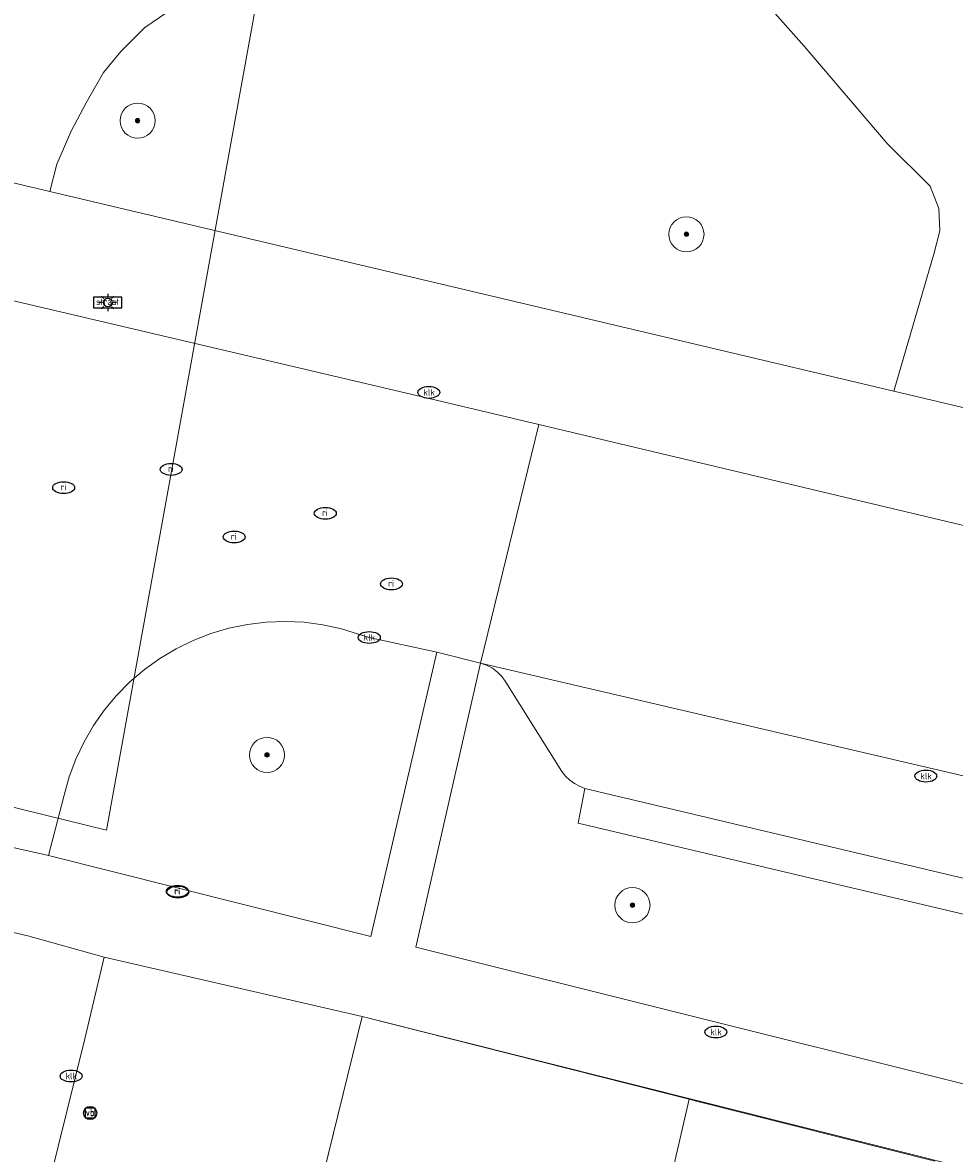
# Model space of a CAD drawing. Header units: metres. Extents: x 253395 to 254027, y 592765 to 593194.
# Tile 74 of 173: x 253554 to 253575, y 593078 to 593103. Entities that reach past the tile are written whole.
import ezdxf
from ezdxf.enums import TextEntityAlignment as Align
from ezdxf.lldxf.tags import DXFTag

# ---------------------------------------------------------------- set-up
doc = ezdxf.new("R2010")
doc.units = ezdxf.units.M
for name, color, linetype, lineweight in [('B-WE-GR-BEPLANTING_CULTUUR_BODEMBEDEKKER-GV', 254, 'Continuous', 18), ('B-WE-GR-BEPLANTING_CULTUUR_HEESTERS-GV', 254, 'Continuous', 18), ('B-WE-GR-BOOM-S', 254, 'Continuous', 25), ('B-WE-IE-MEUBILAIR-S', 254, 'Continuous', 25), ('B-WE-KG-GRENS_PERCEEL-G', 254, 'KG-PERCEEL-SO', 18), ('B-WE-OG-TERREIN_BEGROEID-GV', 254, 'Continuous', 18), ('B-WE-OG-TERREIN_ERF-GV', 254, 'Continuous', 18), ('B-WE-VH-OPENVERHARDING-GV', 254, 'Continuous', 18), ('B-WE-VH-OPENVERHARDING_STRAATBAKSTEEN-GV', 254, 'Continuous', 18)]:
    doc.layers.add(name, color=color, linetype=linetype, lineweight=lineweight)
doc.styles.add('NLCS-ISO', font='txt')
doc.styles.get("Standard").update_dxf_attribs({"font": 'simplex.shx'})
tags = doc.linetypes.add('KG-PERCEEL-SO', pattern='A,5.5,-2,["P",Standard,S=1.8,R=0,X=-0.5,Y=-0.9],-2,5.5,-2,[5,NLCS.SHX,S=0.75,R=0,X=0,Y=0],-2', length=19).pattern_tags.tags
tags[6] = DXFTag(74, 10)

# ---------------------------------------------------------------- blocks, each defined once
blk = doc.blocks.new('SIE-MEUBILAIR_BORD_STRAATNAAM-SO')
blk.add_lwpolyline([(-1.62, -0.62), (1.62, -0.62), (1.62, 0.62), (-1.62, 0.62)], close=True)
at = {"style": 'NLCS-ISO'}
blk.add_text('straat', height=0.75, dxfattribs=at).set_placement((0, 0.08), align=Align.MIDDLE_CENTER)
blk = doc.blocks.new('SIE-MEUBILAIR_BORD_VERKEER-SO')
blk.add_lwpolyline([(-0.5625, -0.5625), (0.5625, -0.5625), (0.5625, 0.5625), (-0.5625, 0.5625)], close=True)
at = {"style": 'NLCS-ISO'}
blk.add_text('vb', height=0.75, dxfattribs=at).set_placement((0, 0), align=Align.MIDDLE_CENTER)
blk = doc.blocks.new('SIE-MEUBILAIR_PAAL_VERKEERSBORD-SO')
blk.add_circle((0, 0), 0.75)
at = {"style": 'NLCS-ISO'}
blk.add_text('vb', height=0.75, dxfattribs=at).set_placement((0, 0.07), align=Align.MIDDLE_CENTER)
blk = doc.blocks.new('SIE-MEUBILAIR_PAAL_LICHTMAST-SO')
for points in [[(-0.62, 0), (-1, 0)], [(-0.71, 0.71), (-0.44, 0.44)], [(0, 1), (0, 0.62)], [(0.44, 0.44), (0.71, 0.71)], [(1, 0), (0.62, 0)], [(-0.71, -0.71), (-0.44, -0.44)], [(0, -0.62), (0, -1)], [(0.44, -0.44), (0.71, -0.71)]]:
    blk.add_lwpolyline(points)
blk.add_circle((0, 0), 0.5)
blk = doc.blocks.new('SIE-MEUBILAIR_PUT_RIOOLPUT-SO')
blk.add_ellipse((0, 0), major_axis=(1.25, 0), ratio=0.54)
at = {"style": 'NLCS-ISO'}
blk.add_text('ri', height=0.75, dxfattribs=at).set_placement((-0.04, 0.07), align=Align.MIDDLE_CENTER)
blk = doc.blocks.new('SIE-MEUBILAIR_PUT_KOLK-SO')
blk.add_ellipse((0, 0), major_axis=(1.25, 0), ratio=0.54)
at = {"style": 'NLCS-ISO'}
blk.add_text('klk', height=0.75, dxfattribs=at).set_placement((0.03, 0), align=Align.MIDDLE_CENTER)
blk = doc.blocks.new('SGR-BOOM_GBKN-SO')
at = {"linetype": 'ByBlock', "lineweight": 18}
h = blk.add_hatch(color=0, dxfattribs=at)
h.dxf.hatch_style = 1
edge = h.paths.add_edge_path()
edge.add_arc((0, 0), 0.25, 0, 360)
at = {"color": 0, "linetype": 'ByBlock', "lineweight": 18}
for radius in [2, 0.25]:
    blk.add_circle((0, 0), radius, dxfattribs=at)
at = {"color": 0, "linetype": 'ByBlock', "lineweight": 18, "style": 'NLCS-ISO'}
blk.add_attdef('SOORT', (2.5, 0), '', height=1.5, dxfattribs=at)

msp = doc.modelspace()

# ---------------------------------------------------------------- linework, layer by layer
at = {"layer": 'B-WE-GR-BEPLANTING_CULTUUR_BODEMBEDEKKER-GV'}
msp.add_lwpolyline([(253557.573, 593103.782), (253556.899, 593103.333), (253556.357, 593102.787), (253555.963, 593102.307), (253555.571, 593101.613), (253555.227, 593100.968), (253554.901, 593100.224), (253554.744, 593099.599), (253573.948, 593095.053), (253574.862, 593098.203), (253574.99, 593098.706), (253574.973, 593099.21), (253574.773, 593099.72), (253573.796, 593100.689), (253571.906, 593102.906), (253569.784, 593105.304)], dxfattribs=at)
at = {"layer": 'B-WE-GR-BEPLANTING_CULTUUR_HEESTERS-GV'}
msp.add_lwpolyline([(253561.846, 593080.829), (253555.976, 593082.18), (253555.538, 593080.319), (253550.694, 593060.785), (253550.149, 593058.417), (253556.006, 593057.06)], close=True, dxfattribs=at)
at = {"layer": 'B-WE-KG-GRENS_PERCEEL-G'}
for points in [[(253517.804, 593094.455), (253543.539, 593088.141), (253556.03, 593085.065), (253563.044, 593123.813), (253592.396, 593120.735), (253649.645, 593114.876), (253678.38, 593122.806)], [(253555.3, 593054.151), (253555.638, 593055.562), (253561.846, 593080.828), (253569.289, 593078.947)], [(253569.289, 593078.947), (253565.218, 593061.319), (253563.042, 593052.286)], [(253569.289, 593078.947), (253569.453, 593078.906)], [(253569.453, 593078.906), (253574.876, 593077.536)]]:
    msp.add_lwpolyline(points, dxfattribs=at)
at = {"layer": 'B-WE-OG-TERREIN_BEGROEID-GV'}
for points in [[(253569.784, 593105.304), (253571.906, 593102.906), (253573.796, 593100.689), (253574.773, 593099.72), (253574.973, 593099.21), (253574.99, 593098.706), (253574.862, 593098.203), (253573.948, 593095.053), (253595.161, 593090.032)], [(253536.902, 593103.823), (253554.744, 593099.599), (253554.901, 593100.224), (253555.227, 593100.968), (253555.571, 593101.613), (253555.963, 593102.307), (253556.357, 593102.787), (253556.899, 593103.333), (253557.573, 593103.782)]]:
    msp.add_lwpolyline(points, dxfattribs=at)
for points in [[(253563.545, 593089.121), (253562.009, 593089.452), (253561.79, 593089.521), (253561.378, 593089.648), (253560.956, 593089.741), (253560.529, 593089.798), (253560.098, 593089.818), (253559.667, 593089.803), (253559.238, 593089.751), (253558.816, 593089.664), (253558.402, 593089.541), (253558, 593089.385), (253557.613, 593089.195), (253557.242, 593088.973), (253556.892, 593088.721), (253556.564, 593088.441), (253556.261, 593088.134), (253555.985, 593087.803), (253555.737, 593087.449), (253555.52, 593087.077), (253555.334, 593086.687), (253555.183, 593086.283), (253555.065, 593085.868), (253554.71, 593084.49), (253562.046, 593082.646)], [(253566.913, 593086.016), (253566.792, 593086.066), (253566.678, 593086.13), (253566.572, 593086.209), (253566.478, 593086.299), (253566.395, 593086.401), (253565.12, 593088.434), (253565.035, 593088.556), (253564.931, 593088.662), (253564.813, 593088.752), (253564.681, 593088.822), (253564.541, 593088.87), (253563.066, 593082.406), (253581.268, 593077.865), (253582.208, 593081.582), (253566.76, 593085.224)]]:
    msp.add_lwpolyline(points, close=True, dxfattribs=at)
at = {"layer": 'B-WE-OG-TERREIN_ERF-GV'}
msp.add_lwpolyline([(253618.081, 593054.011), (253620.205, 593062.647), (253620.954, 593066.005), (253619.397, 593066.39), (253561.846, 593080.829), (253556.006, 593057.06), (253550.149, 593058.417), (253549.206, 593054.323), (253567.145, 593050.182), (253577.394, 593047.637), (253579.962, 593048.95), (253581.262, 593048.596), (253581.385, 593048.562), (253595.832, 593045.113), (253596.032, 593045.065), (253596.428, 593046.483), (253611.452, 593042.876), (253611.459, 593042.964), (253615.164, 593042.123), (253617.372, 593051.401)], close=True, dxfattribs=at)
at = {"layer": 'B-WE-VH-OPENVERHARDING-GV'}
for points in [[(253652.11, 593076.602), (253627.666, 593082.338), (253625.154, 593082.933), (253619.621, 593084.242), (253618.462, 593084.516), (253595.161, 593090.032), (253573.948, 593095.053), (253554.744, 593099.599), (253536.902, 593103.823), (253535.633, 593104.123), (253535.418, 593103.104), (253535.062, 593101.611), (253543.001, 593099.678), (253563.087, 593094.954), (253565.868, 593094.294), (253575.92, 593091.91), (253590.919, 593088.338), (253605.416, 593084.93), (253619.179, 593081.649), (253633.434, 593078.279)], [(253550.311, 593085.476), (253554.71, 593084.49), (253555.065, 593085.868), (253555.183, 593086.283), (253555.334, 593086.687), (253555.52, 593087.077), (253555.737, 593087.449), (253555.985, 593087.803), (253556.261, 593088.134), (253556.564, 593088.441), (253556.892, 593088.721), (253557.242, 593088.973), (253557.613, 593089.195), (253558, 593089.385), (253558.402, 593089.541), (253558.816, 593089.664), (253559.238, 593089.751), (253559.667, 593089.803), (253560.098, 593089.818), (253560.529, 593089.798), (253560.956, 593089.741), (253561.378, 593089.648), (253561.79, 593089.521), (253562.009, 593089.452), (253563.545, 593089.121), (253564.541, 593088.87), (253565.868, 593094.294), (253563.087, 593094.954), (253543.001, 593099.678)], [(253512.82, 593092.908), (253539.263, 593086.756), (253543.335, 593085.77), (253544.965, 593084.967), (253549.877, 593083.688), (253549.875, 593083.678), (253554.243, 593082.665), (253555.976, 593082.18), (253561.846, 593080.829), (253619.397, 593066.39)], [(253592.317, 593079.994), (253566.913, 593086.016), (253566.76, 593085.224), (253582.208, 593081.582), (253581.268, 593077.865), (253563.066, 593082.406), (253564.541, 593088.87), (253563.545, 593089.121), (253562.046, 593082.646), (253554.71, 593084.49), (253550.311, 593085.476), (253545.512, 593086.754), (253545.589, 593087.125), (253536.176, 593089.435), (253536.321, 593090.134), (253530.741, 593091.504), (253530.57, 593090.798), (253527.108, 593091.644)], [(253596.579, 593081.394), (253564.541, 593088.87), (253564.681, 593088.822), (253564.813, 593088.752), (253564.931, 593088.662), (253565.035, 593088.556), (253565.12, 593088.434), (253566.395, 593086.401), (253566.478, 593086.299), (253566.572, 593086.209), (253566.678, 593086.13), (253566.792, 593086.066), (253566.913, 593086.016), (253592.317, 593079.994)], [(253542.843, 593026.903), (253544.877, 593035.519), (253547.052, 593044.968), (253544.982, 593048.01), (253545.408, 593049.862), (253548.578, 593051.595), (253549.206, 593054.323), (253550.149, 593058.417), (253550.694, 593060.785), (253555.538, 593080.319), (253555.976, 593082.18), (253554.243, 593082.665), (253549.875, 593083.678), (253545.825, 593066.309), (253539.93, 593041.766), (253539.769, 593041.085), (253541.703, 593037.958), (253541.336, 593036.4), (253538.231, 593034.564), (253534.788, 593019.968)]]:
    msp.add_lwpolyline(points, dxfattribs=at)
at = {"layer": 'B-WE-VH-OPENVERHARDING_STRAATBAKSTEEN-GV'}
msp.add_lwpolyline([(253633.434, 593078.279), (253619.179, 593081.649), (253605.416, 593084.93), (253590.919, 593088.338), (253575.92, 593091.91), (253565.868, 593094.294), (253564.541, 593088.87), (253596.579, 593081.394), (253597.349, 593081.216), (253623.06, 593075.046), (253623.179, 593075.014), (253637.478, 593071.588)], dxfattribs=at)

# ---------------------------------------------------------------- block references
at = {"layer": 'B-WE-GR-BOOM-S', "xscale": 0.2, "yscale": 0.2, "zscale": 0.2}
for p in [(253556.738, 593101.21), (253569.227, 593098.625), (253559.683, 593086.781), (253567.998, 593083.362)]:
    msp.add_blockref('SGR-BOOM_GBKN-SO', p, dxfattribs=at)
at = {"layer": 'B-WE-IE-MEUBILAIR-S', "xscale": 0.2, "yscale": 0.2, "zscale": 0.2}
for name, p in [('SIE-MEUBILAIR_PAAL_LICHTMAST-SO', (253556.059, 593097.073)), ('SIE-MEUBILAIR_BORD_STRAATNAAM-SO', (253556.059, 593097.073)), ('SIE-MEUBILAIR_PUT_KOLK-SO', (253563.365, 593095.028)), ('SIE-MEUBILAIR_PUT_RIOOLPUT-SO', (253557.502, 593093.276)), ('SIE-MEUBILAIR_PUT_RIOOLPUT-SO', (253555.056, 593092.862)), ('SIE-MEUBILAIR_PUT_RIOOLPUT-SO', (253561.009, 593092.277)), ('SIE-MEUBILAIR_PUT_RIOOLPUT-SO', (253558.935, 593091.739)), ('SIE-MEUBILAIR_PUT_RIOOLPUT-SO', (253562.515, 593090.671)), ('SIE-MEUBILAIR_PUT_KOLK-SO', (253562.009, 593089.452)), ('SIE-MEUBILAIR_PUT_KOLK-SO', (253574.675, 593086.299)), ('SIE-MEUBILAIR_PUT_RIOOLPUT-SO', (253557.644, 593083.68)), ('SIE-MEUBILAIR_PUT_RIOOLPUT-SO', (253557.653, 593083.66)), ('SIE-MEUBILAIR_PUT_KOLK-SO', (253569.895, 593080.476)), ('SIE-MEUBILAIR_PUT_KOLK-SO', (253555.225, 593079.475)), ('SIE-MEUBILAIR_PAAL_VERKEERSBORD-SO', (253555.658, 593078.635)), ('SIE-MEUBILAIR_BORD_VERKEER-SO', (253555.658, 593078.635))]:
    msp.add_blockref(name, p, dxfattribs=at)

doc.saveas('drawing.dxf')
